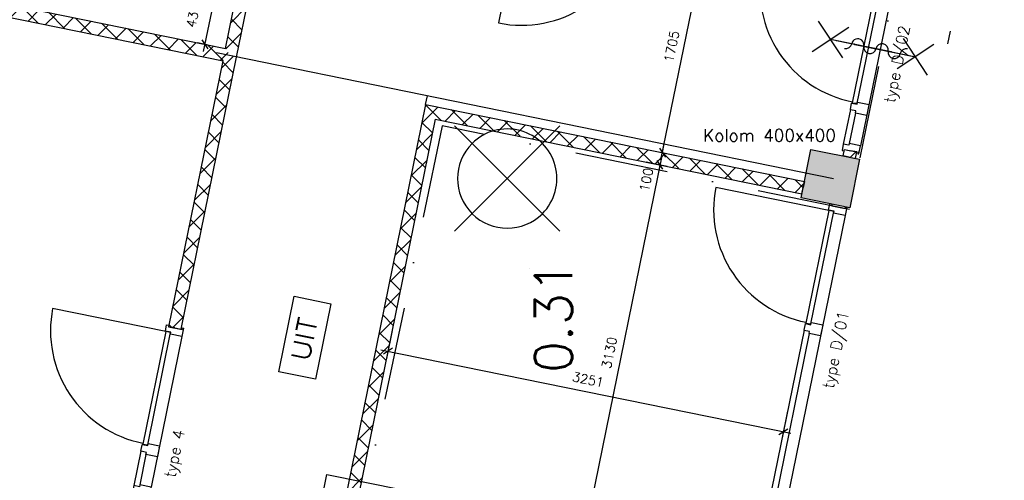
# Model space of a CAD drawing. Extents: x -29284 to 2055880, y -64816 to 121103.
# Tile 29 of 123: x 20354 to 28288, y 35217 to 38927. Entities that reach past the tile are written whole.
import ezdxf
from ezdxf.enums import TextEntityAlignment as Align

# ---------------------------------------------------------------- set-up
doc = ezdxf.new("R2010")
doc.units = 0
doc.header["$LTSCALE"] = 50
doc.header["$MEASUREMENT"] = 0
doc.header["$PDMODE"] = 3
doc.header["$PDSIZE"] = 0.1
for name, pattern in [('DASHDOT', [1, 0.5, -0.25, 0, -0.25]), ('DASHED', [0.75, 0.5, -0.25]), ('DD1', [2.66667, 1.66667, -0.5, 0, -0.5])]:
    doc.linetypes.add(name, pattern=pattern)
doc.layers.get('0').update_dxf_attribs({"linetype": 'CONTINUOUS'})
doc.layers.get('DEFPOINTS').update_dxf_attribs({"linetype": 'CONTINUOUS'})
for name, color, linetype in [('_BRANDCOMPART', 6, 'DASHDOT'), ('_DETAILNUMMERS', 4, 'CONTINUOUS'), ('A--A22--_F123-', 9, 'CONTINUOUS'), ('A--A28--_F12--', 7, 'CONTINUOUS'), ('A--L21--', 3, 'CONTINUOUS'), ('A--L22--', 3, 'CONTINUOUS'), ('A--L22--_F-2--', 7, 'CONTINUOUS'), ('A--L28--', 7, 'CONTINUOUS'), ('A--L28--_F12--', 7, 'CONTINUOUS'), ('A--L32--', 7, 'CONTINUOUS'), ('A--L32--_F123-', 1, 'CONTINUOUS'), ('A--L32--_F123-DRAAIR', 7, 'CONTINUOUS'), ('A--L63--', 7, 'CONTINUOUS'), ('A--L65--', 7, 'CONTINUOUS'), ('A--L65--_F-23-', 7, 'CONTINUOUS'), ('A--L65--_F123-', 7, 'CONTINUOUS'), ('A--L90--_F-23-', 7, 'CONTINUOUS'), ('A--L90--_F123-', 7, 'CONTINUOUS'), ('A--M$1A-_F123-', 1, 'CONTINUOUS'), ('A--M1$A-_F123-', 1, 'CONTINUOUS'), ('A--T$1A-25_TEKST', 2, 'CONTINUOUS'), ('A--T$1A-_F123-_RN', 4, 'CONTINUOUS'), ('A--T63--_F123-', 1, 'CONTINUOUS'), ('STRAMIEN', 1, 'DD1'), ('TEKST_KOZIJNMERK', 2, 'CONTINUOUS'), ('X--LR---_CP', 7, 'CONTINUOUS')]:
    doc.layers.add(name, color=color, linetype=linetype)
doc.styles.add('ALFA-0_25', font='ROMANS')
doc.styles.add('B-01', font='SIMPLEX.SHX', dxfattribs={"width": 0.8, "height": 4.5})
doc.styles.add('HIEMSTRA', font='romans.shx')
doc.dimstyles.new('1op2', dxfattribs={"dimscale": 30, "dimtxt": 2.5, "dimasz": 2, "dimexe": 2, "dimexo": 0, "dimgap": 2, "dimtad": 1, "dimdec": 0, "dimzin": 0, "dimdsep": 46, "dimtxsty": 'HIEMSTRA', "dimblk1": 'OBLIQUE', "dimblk2": 'OBLIQUE', "dimsah": 1, "dimcen": -3, "dimdle": 2, "dimclrd": 2, "dimclre": 2, "dimclrt": 3, "dimadec": 0, "dimazin": 0, "dimtfac": 1, "dimtdec": 0, "dimtofl": 0, "dimtmove": 2, "dimatfit": 3, "dimldrblk": 'OBLIQUE', "dimfxl": 1, "dimtvp": 0.833333, "dimtolj": 1, "dimtzin": 0, "dimarcsym": 0})
doc.dimstyles.new('STANDARD$0', dxfattribs={"dimscale": 30, "dimtxt": 2.5, "dimasz": 2, "dimexe": 2, "dimexo": 0, "dimgap": 2, "dimtad": 1, "dimdec": 0, "dimzin": 0, "dimdsep": 46, "dimtxsty": 'ALFA-0_25', "dimblk1": 'OBLIQUE', "dimblk2": 'OBLIQUE', "dimsah": 1, "dimcen": -3, "dimdle": 2, "dimclrd": 1, "dimclre": 1, "dimclrt": 2, "dimadec": 0, "dimazin": 0, "dimtfac": 0.666667, "dimtofl": 0, "dimtmove": 2, "dimatfit": 3, "dimldrblk": 'OBLIQUE', "dimfxl": 1, "dimtvp": 0.833333, "dimtolj": 1, "dimtzin": 0, "dimarcsym": 0})
pattern_1 = [(45, (-23664.33, -38185.87), (-84.8528, 84.8528), []), (135, (-23664.33, -38185.87), (-84.8528, -84.8528), [])]

# ---------------------------------------------------------------- blocks, each defined once
blk = doc.blocks.new('S090024-')
at = {"layer": 'A--L90--_F-23-', "color": 255}
blk.add_circle((0, 0), 0.0123, dxfattribs=at)
at = {"layer": 'A--L90--_F123-', "color": 2, "linetype": 'Continuous'}
for points in [[(-0.000001, 5.999999), (-0.000001, -6)], [(-6.000001, 0), (5.999999, 0)]]:
    blk.add_lwpolyline(points, dxfattribs=at)
blk.add_lwpolyline([(-4.000001, 0, 1), (3.999998, 0, 1)], format="xyb", close=True, dxfattribs=at)
blk = doc.blocks.new('*U1441')
at = {"layer": 'A--A22--_F123-', "linetype": 'Continuous'}
h = blk.add_hatch(dxfattribs=at)
h.set_pattern_fill('ALFAKRS', color=256, scale=120, style=0)
h.set_pattern_definition([(45, (-15947.66, -39879.09), (-84.8528, 84.8528), []), (135, (-15947.66, -39879.09), (-84.8528, -84.8528), [])])
h.paths.add_polyline_path([(0, 0), (10, 49), (6065, -1184.4), (6104, -1243.4), (6045, -1282.4), (-10, -49)])
at = {"layer": 'A--L22--_F-2--', "color": 2, "linetype": 'Continuous'}
for points in [[(0, 0), (-10, -49), (6045, -1282.4), (6045, -1282.4)], [(0, 0), (10, 49), (6065, -1184.4), (6065, -1184.4)]]:
    blk.add_lwpolyline(points, dxfattribs=at)
blk = doc.blocks.new('*U1437')
at = {"layer": 'A--A22--_F123-', "linetype": 'Continuous'}
h = blk.add_hatch(dxfattribs=at)
h.set_pattern_fill('ALFAKRS', color=256, scale=120, style=0)
h.set_pattern_definition([(45, (-21605.15, -36443.69), (-84.8528, 84.8528), []), (135, (-21605.15, -36443.69), (-84.8528, -84.8528), [])])
h.paths.add_polyline_path([(0, 0), (-49, 10), (387.5, 2153), (446.5, 2192), (495.5, 2182), (49, -10)])
at = {"layer": 'A--L22--_F-2--', "color": 2, "linetype": 'Continuous'}
for points in [[(0, 0), (-49, 10), (387.5, 2153), (387.5, 2153)], [(0, 0), (49, -10), (495.5, 2182), (495.5, 2182)]]:
    blk.add_lwpolyline(points, dxfattribs=at)
blk = doc.blocks.new('*U1436')
at = {"layer": 'A--A22--_F123-', "linetype": 'Continuous'}
h = blk.add_hatch(dxfattribs=at)
h.set_pattern_fill('ALFAKRS', color=256, scale=120, style=0)
h.set_pattern_definition([(45, (-22051.67, -38635.7), (-84.8528, 84.8528), []), (135, (-22051.67, -38635.7), (-84.8528, -84.8528), [])])
h.paths.add_polyline_path([(0, 0), (-39, 59), (50.1, 496.2), (99, 486.2), (148, 476.3), (49, -10)])
at = {"layer": 'A--L22--_F-2--', "color": 2, "linetype": 'Continuous'}
for points in [[(-39, 59), (-39, 59), (50.1, 496.2), (99, 486.2)], [(49, -10), (49, -10), (148, 476.3), (99, 486.2)]]:
    blk.add_lwpolyline(points, dxfattribs=at)
blk = doc.blocks.new('Q060089-')
at = {"layer": 'A--L63--', "linetype": 'Continuous'}
blk.add_lwpolyline([(0, 0), (0, 300), (620, 300), (620, 0)], close=True, dxfattribs=at)
at = {"layer": 'X--LR---_CP'}
blk.add_point((620, 0), dxfattribs=at)
blk.add_point((620, 0), dxfattribs=at)
blk.add_point((620, 0), dxfattribs=at)
at = {"layer": 'A--T63--_F123-', "style": 'ALFA-0_25', "width": 1.088889}
blk.add_text('UIT', height=150, dxfattribs=at).set_placement((123.7, 78.8), (473.7, 78.8), align=Align.FIT)
blk = doc.blocks.new('dr_930type4')
at = {"layer": 'A--L32--_F123-', "color": 1}
for p, q in [((67, 0), (1307, 0)), ((1038, -139), (1322, -139)), ((1057, -93.8), (1307, -93.8))]:
    blk.add_line(p, q, dxfattribs=at)
at = {"layer": 'A--L32--_F123-'}
for points in [[(0, -9), (0, 0), (67, 0), (67, -93.8), (52, -93.8), (52, -139), (0, -139), (0, -121), (12, -121), (12, -9), (0, -9)], [(969, 0), (1055, 0), (1057, 0), (1057, -93.8), (1057, -93.8), (1040, -93.8), (1040, -137), (1038, -139), (986, -139), (984, -137), (984, -93.8), (969, -93.8), (967, -93.8), (967, 0)], [(1374, -9), (1374, 0), (1307, 0), (1307, -93.8), (1322, -93.8), (1322, -139), (1374, -139), (1374, -121), (1362, -121), (1362, -9), (1374, -9)], [(54, -95.6), (54, -135.6), (980.1, -135.6), (977.1, -95.6), (54, -95.6)]]:
    blk.add_lwpolyline(points, close=True, dxfattribs=at)
blk.add_point((1374, 0), dxfattribs=at)
blk.add_point((1374, 0), dxfattribs=at)
at = {"layer": 'A--L32--_F123-DRAAIR', "color": 1}
blk.add_lwpolyline([(54, -135.6), (54, -1065.6, 0.414214), (973, -135.8)], format="xyb", dxfattribs=at)
at = {"layer": 'X--LR---_CP', "color": 1, "linetype": 'Continuous'}
blk.add_point((0, 0), dxfattribs=at)
at = {"layer": 'X--LR---_CP', "color": 1}
blk.add_point((982, 0), dxfattribs=at)
blk = doc.blocks.new('*U1362')
at = {"layer": 'A--A22--_F123-', "linetype": 'Continuous'}
h = blk.add_hatch(dxfattribs=at)
h.set_pattern_fill('ALFAKRS', color=256, scale=120, style=0)
h.set_pattern_definition(pattern_1)
h.paths.add_polyline_path([(0, 0), (-39, 59), (-703.7, -3204.2), (-654.7, -3214.1), (-605.7, -3224.1), (39, -59)])
at = {"layer": 'A--L22--_F-2--', "color": 2, "linetype": 'Continuous'}
for points in [[(-39, 59), (-39, 59), (-703.7, -3204.2), (-654.7, -3214.1)], [(39, -59), (39, -59), (-605.7, -3224.1), (-654.7, -3214.1)]]:
    blk.add_lwpolyline(points, dxfattribs=at)
blk = doc.blocks.new('Q020439-')
at = {"layer": 'A--A28--_F12--', "color": 8}
for points in [[(-200, -200), (-200, 200), (200, 200)], [(-200, -200), (200, 200), (200, -200)]]:
    blk.add_solid(points, dxfattribs=at)
at = {"layer": 'A--L28--_F12--', "color": 3, "linetype": 'Continuous'}
blk.add_lwpolyline([(-200, -200), (-200, 200), (200, 200), (200, -200)], close=True, dxfattribs=at)
at = {"layer": 'X--LR---_CP'}
for p in [(-200, 0), (-200, 0), (200, 0)]:
    blk.add_point(p, dxfattribs=at)
blk = doc.blocks.new('_OBLIQUE')
at = {"color": 0, "linetype": 'ByBlock'}
blk.add_line((-0.5, -0.5), (0.5, 0.5), dxfattribs=at)
blk = doc.blocks.new('*D705')
at = {"layer": 'A--M1$A-_F123-', "color": 1, "lineweight": -2, "transparency": 16777216}
for p, q in [((21944.4, 39213), (21833.7, 38669.9)), ((21947.9, 39151), (21873.6, 39166.1)), ((21861.2, 38725.5), (21786.9, 38740.7))]:
    blk.add_line(p, q, dxfattribs=at)
at = {"layer": 'DEFPOINTS', "color": 0, "transparency": 16777216}
for p in [(21947.9, 39151), (21845.7, 38728.7), (21861.2, 38725.5)]:
    blk.add_point(p, dxfattribs=at)
at = {"layer": 'A--M1$A-_F123-', "color": 1, "lineweight": -2, "transparency": 16777216, "xscale": 60, "yscale": 60, "zscale": 60}
for p, rotation in [((21932.4, 39154.2), 78.4862903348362), ((21845.7, 38728.7), 258.4862903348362)]:
    blk.add_blockref('_OBLIQUE', p, dxfattribs=dict(at, rotation=rotation))
at = {"layer": 'A--M1$A-_F123-', "color": 2, "transparency": 16777216, "insert": (21751.6, 38960.1), "char_height": 75, "attachment_point": 5, "rotation": 78.48629, "style": 'ALFA-0_25'}
blk.add_mtext('\\A1;434', dxfattribs=at)
blk = doc.blocks.new('*U1155')
at = {"layer": 'A--A22--_F123-', "linetype": 'Continuous'}
h = blk.add_hatch(dxfattribs=at)
h.set_pattern_fill('ALFAKRS', color=256, scale=120, style=0)
h.set_pattern_definition(pattern_1)
h.paths.add_polyline_path([(0, 0), (-39, 59), (3013.3, -562.8), (3003.3, -611.8), (2993.3, -660.8), (39, -59)])
at = {"layer": 'A--L22--_F-2--', "color": 2, "linetype": 'Continuous'}
for points in [[(-39, 59), (-39, 59), (3013.3, -562.8), (3003.3, -611.8)], [(39, -59), (39, -59), (2993.3, -660.8), (3003.3, -611.8)]]:
    blk.add_lwpolyline(points, dxfattribs=at)
blk = doc.blocks.new('Q0340081')
at = {"layer": 'A--L32--_F123-', "color": 2, "linetype": 'Continuous'}
blk.add_lwpolyline([(0, 0), (0, -40), (926.12, -40), (923.12, 0), (0, 0)], close=True, dxfattribs=at)
at = {"layer": 'A--L32--_F123-', "color": 1, "linetype": 'Continuous'}
blk.add_lwpolyline([(0, -40), (0, -970, 0.4142136), (930, -40)], format="xyb", dxfattribs=at)
blk = doc.blocks.new('dr_930type3')
at = {"layer": 'A--L32--_F123-', "color": 1}
blk.add_line((67, 0), (967, 0), dxfattribs=at)
for points in [[(0, -9), (0, 0), (67, 0), (67, -93.75), (52, -93.75), (52, -139), (0, -139), (0, -121), (12, -121), (12, -9), (0, -9)], [(1034, -9), (1034, 0), (967, 0), (967, -93.75), (982, -93.75), (982, -139), (1034, -139), (1034, -121), (1022, -121), (1022, -9), (1034, -9)]]:
    blk.add_lwpolyline(points, close=True, dxfattribs=at)
at = {"layer": 'X--LR---_CP', "color": 2, "linetype": 'Continuous'}
blk.add_point((0, 0), dxfattribs=at)
at = {"layer": 'X--LR---_CP', "color": 3, "linetype": 'Continuous'}
blk.add_point((0, 0), dxfattribs=at)
at = {"layer": 'A--L32--', "linetype": 'Continuous'}
blk.add_blockref('Q0340081', (53.94, -95.94), dxfattribs=at)
blk = doc.blocks.new('*U1153')
at = {"layer": 'A--A22--_F123-', "linetype": 'Continuous'}
h = blk.add_hatch(dxfattribs=at)
h.set_pattern_fill('ALFAKRS', color=256, scale=120, style=0)
h.set_pattern_definition([(45, (-27039.19, -37819.88), (-84.8528, 84.8528), []), (135, (-27039.19, -37819.88), (-84.8528, -84.8528), [])])
h.paths.add_polyline_path([(0, 0), (-49, 10), (-38.4, 61.8), (10.6, 51.8), (59.5, 41.8), (49, -10)])
at = {"layer": 'A--L22--_F-2--', "color": 2, "linetype": 'Continuous'}
for points in [[(0, 0), (-49, 10), (-38.4, 61.8), (10.6, 51.8)], [(0, 0), (49, -10), (59.5, 41.8), (10.6, 51.8)]]:
    blk.add_lwpolyline(points, dxfattribs=at)
blk = doc.blocks.new('*D944')
at = {"layer": 'A--M$1A-_F123-', "color": 2, "lineweight": -2, "transparency": 16777216}
for p, q in [((25525.5, 37817), (24876.8, 34632.4)), ((25401.2, 37781), (25572.3, 37746.2)), ((24776.5, 34714), (24947.6, 34679.2))]:
    blk.add_line(p, q, dxfattribs=at)
at = {"layer": 'DEFPOINTS', "color": 0, "transparency": 16777216}
for p in [(25401.2, 37781), (24776.5, 34714), (24888.8, 34691.1)]:
    blk.add_point(p, dxfattribs=at)
at = {"layer": 'A--M$1A-_F123-', "color": 2, "lineweight": -2, "transparency": 16777216, "xscale": 60, "yscale": 60, "zscale": 60}
for p, rotation in [((25513.5, 37758.2), 78.48629033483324), ((24888.8, 34691.1), 258.4862903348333)]:
    blk.add_blockref('_OBLIQUE', p, dxfattribs=dict(at, rotation=rotation))
at = {"layer": 'A--M$1A-_F123-', "color": 3, "transparency": 16777216, "insert": (25105.6, 36244.1), "char_height": 75, "attachment_point": 5, "rotation": 78.48629, "style": 'HIEMSTRA'}
blk.add_mtext('\\A1;3130', dxfattribs=at)
blk = doc.blocks.new('*D957')
at = {"layer": 'A--M$1A-_F123-', "color": 2, "lineweight": -2, "transparency": 16777216}
for p, q in [((25421.2, 37879), (25592.3, 37844.2)), ((25533.5, 37856.1), (25545.5, 37914.9)), ((25401.2, 37781), (25572.3, 37746.2)), ((25513.5, 37758.2), (25501.6, 37699.4))]:
    blk.add_line(p, q, dxfattribs=at)
at = {"layer": 'DEFPOINTS', "color": 0, "transparency": 16777216}
for p in [(25421.2, 37879), (25533.5, 37856.1), (25401.2, 37781)]:
    blk.add_point(p, dxfattribs=at)
at = {"layer": 'A--M$1A-_F123-', "color": 2, "lineweight": -2, "transparency": 16777216, "xscale": 60, "yscale": 60, "zscale": 60}
for p, rotation in [((25533.5, 37856.1), 258.4862903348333), ((25513.5, 37758.2), 78.48629033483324)]:
    blk.add_blockref('_OBLIQUE', p, dxfattribs=dict(at, rotation=rotation))
at = {"layer": 'A--M$1A-_F123-', "color": 3, "transparency": 16777216, "insert": (25403.6, 37637.9), "char_height": 75, "attachment_point": 5, "rotation": 78.48629, "style": 'HIEMSTRA'}
blk.add_mtext('\\A1;100', dxfattribs=at)
blk = doc.blocks.new('*D958')
at = {"layer": 'A--M$1A-_F123-', "color": 2, "lineweight": -2, "transparency": 16777216}
for p, q in [((25521.5, 37797.4), (25885.8, 39585.5)), ((25761.5, 39549.6), (25932.6, 39514.7)), ((25421.2, 37879), (25592.3, 37844.2))]:
    blk.add_line(p, q, dxfattribs=at)
at = {"layer": 'DEFPOINTS', "color": 0, "transparency": 16777216}
for p in [(25761.5, 39549.6), (25873.8, 39526.7), (25421.2, 37879)]:
    blk.add_point(p, dxfattribs=at)
at = {"layer": 'A--M$1A-_F123-', "color": 2, "lineweight": -2, "transparency": 16777216, "xscale": 60, "yscale": 60, "zscale": 60}
for p, rotation in [((25873.8, 39526.7), 78.4862903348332), ((25533.5, 37856.1), 258.4862903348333)]:
    blk.add_blockref('_OBLIQUE', p, dxfattribs=dict(at, rotation=rotation))
at = {"layer": 'A--M$1A-_F123-', "color": 3, "transparency": 16777216, "insert": (25608.1, 38710.9), "char_height": 75, "attachment_point": 5, "rotation": 78.48629, "style": 'HIEMSTRA'}
blk.add_mtext('\\A1;1705', dxfattribs=at)
blk = doc.blocks.new('*D981')
at = {"layer": 'A--M$1A-_F123-', "color": 2, "lineweight": -2, "transparency": 16777216}
for p, q in [((23356.4, 36423.7), (23310.4, 36197.8)), ((23263.6, 36268.6), (26566.9, 35595.7)), ((26542.2, 35774.8), (26496.2, 35548.9))]:
    blk.add_line(p, q, dxfattribs=at)
at = {"layer": 'DEFPOINTS', "color": 0, "transparency": 16777216}
for p in [(23356.4, 36423.7), (26542.2, 35774.8), (26508.1, 35607.7)]:
    blk.add_point(p, dxfattribs=at)
at = {"layer": 'A--M$1A-_F123-', "color": 2, "lineweight": -2, "transparency": 16777216, "xscale": 60, "yscale": 60, "zscale": 60}
for p, rotation in [((23322.4, 36256.6), 168.4862903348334), ((26508.1, 35607.7), 348.4862903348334)]:
    blk.add_blockref('_OBLIQUE', p, dxfattribs=dict(at, rotation=rotation))
at = {"layer": 'A--M$1A-_F123-', "color": 3, "transparency": 16777216, "insert": (24934.7, 36027.7), "char_height": 75, "attachment_point": 5, "rotation": 348.48629, "style": 'HIEMSTRA'}
blk.add_mtext('\\A1;3251', dxfattribs=at)
blk = doc.blocks.new('S060204-')
at = {"layer": 'A--L65--_F-23-', "color": 255}
blk.add_circle((0, 0), 0.0123, dxfattribs=at)
at = {"layer": 'A--L65--_F123-', "color": 1, "linetype": 'Continuous'}
for points in [[(-1.25, 6.25), (1.25, 3.75)], [(1.25, 6.25), (-1.25, 3.75)], [(0, 0), (0, 5)]]:
    blk.add_lwpolyline(points, dxfattribs=at)
blk = doc.blocks.new('S060205A')
at = {"layer": 'A--L65--_F-23-', "color": 255}
blk.add_circle((0, -0.0123), 0.0123, dxfattribs=at)
at = {"layer": 'A--L65--_F123-', "color": 1, "linetype": 'Continuous'}
for points in [[(-0.5, 5.7377, 0.41), (0, 5.2377)], [(0, 4.2377, 1), (0, 5.2377)], [(0, 4.2377, 1), (0, 3.2377)], [(0, 2.2377, 1), (0, 3.2377)], [(0, 2.2377, 1), (0, 1.2377)], [(0.5, 0.7377, 0.41), (0, 1.2377)]]:
    blk.add_lwpolyline(points, format="xyb", dxfattribs=at)
blk.add_lwpolyline([(0, -0.0123), (0, 6.2377)], dxfattribs=at)
at = {"layer": 'A--L65--', "xscale": -1}
blk.add_blockref('S060204-', (0, 1.4877), dxfattribs=at)
blk.add_blockref('S060204-', (0, 1.4877), dxfattribs=at)
at = {"layer": 'A--L65--', "rotation": 180}
blk.add_blockref('S060204-', (0, 4.4877), dxfattribs=at)
blk.add_blockref('S060204-', (0, 4.4877), dxfattribs=at)

msp = doc.modelspace()

# ---------------------------------------------------------------- linework, layer by layer
at = {"linetype": 'Continuous'}
msp.add_line((27834.6, 38733.2), (27855.3, 38835.3), dxfattribs=at)
at = {"layer": '_BRANDCOMPART', "ltscale": 30}
msp.add_lwpolyline([(10482.8, 49070.1), (10482.8, 49070.1), (25463.6, 45803.4), (24578.4, 42182.6), (27872.5, 41490.5), (27040.2, 37399.2), (23758.4, 38071.7), (22385.7, 31507.4)], dxfattribs=at)
at = {"layer": '_DETAILNUMMERS', "color": 1}
for p, q in [((26911.9, 37646.1), (21939.1, 38659.1)), ((23625.3, 38244.8), (23639.2, 38312.8))]:
    msp.add_line(p, q, dxfattribs=at)
at = {"layer": '_DETAILNUMMERS', "color": 6, "linetype": 'DASHED', "ltscale": 25}
msp.add_lwpolyline([(4649.3, 22712.3), (5312.5, 26119.7), (20369.1, 23186.6), (22829.3, 35263.7), (31324.5, 33533.7), (31995.5, 36827.6), (38701.7, 41855.5)], dxfattribs=at)
at = {"layer": 'A--L32--_F123-', "color": 1}
for p, q in [((27005, 37350.3), (26413.9, 34448.8)), ((26674.9, 36426.5), (26274.7, 34461.9)), ((26715.5, 36398.9), (26322.1, 34467.6))]:
    msp.add_line(p, q, dxfattribs=at)
at = {"layer": 'A--L32--_F123-'}
for points in [[(26913.9, 37382.1), (26874.7, 37390.1), (26689.9, 36482.6), (26729.7, 36477.5), (26913.9, 37382.1)], [(27009.5, 37417.7), (27018.3, 37415.9), (27005, 37350.3), (26913.1, 37369), (26916.1, 37383.7), (26871.8, 37392.7), (26882.1, 37443.7), (26899.8, 37440.1), (26897.4, 37428.3), (27007.1, 37406), (27009.5, 37417.7)], [(26824.9, 36466.4), (26807.8, 36382.1), (26807.4, 36380.2), (26715.5, 36398.9), (26715.5, 36398.9), (26718.9, 36415.6), (26676.5, 36424.2), (26674.9, 36426.5), (26685.3, 36477.5), (26687.7, 36479.1), (26730.1, 36470.4), (26733.1, 36485.1), (26733.5, 36487.1), (26825.3, 36468.4)]]:
    msp.add_lwpolyline(points, close=True, dxfattribs=at)
at = {"layer": 'A--L32--_F123-DRAAIR', "color": 1}
msp.add_lwpolyline([(26874.7, 37390.1), (25963.4, 37575.7, 0.414214), (26691, 36489.6)], format="xyb", dxfattribs=at)
at = {"layer": 'X--LR---_CP', "color": 1, "linetype": 'Continuous'}
for p in [(27023, 37415), (24463.1, 36926.6), (24463.1, 36926.6), (24463.1, 36926.6)]:
    msp.add_point(p, dxfattribs=at)
at = {"layer": 'X--LR---_CP', "color": 1}
msp.add_point((26822.3, 36453.7), dxfattribs=at)

# ---------------------------------------------------------------- block references
at = {"layer": 'A--L21--', "linetype": 'Continuous'}
for name, p in [('*U1441', (15947.7, 39879.1)), ('*U1436', (22051.7, 38635.7)), ('*U1437', (21605.2, 36443.7))]:
    msp.add_blockref(name, p, dxfattribs=at)
at = {"layer": 'A--L22--'}
msp.add_blockref('*U1362', (23664.3, 38185.9), dxfattribs=at)
at = {"layer": 'A--L22--', "linetype": 'Continuous'}
for name, p in [('*U1155', (23664.3, 38185.9)), ('*U1153', (27039.2, 37819.9))]:
    msp.add_blockref(name, p, dxfattribs=at)
at = {"layer": 'A--L28--', "linetype": 'Continuous', "rotation": 168.4862903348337}
msp.add_blockref('Q020439-', (26886.6, 37646.9), dxfattribs=at)
msp.add_blockref('Q020439-', (26886.6, 37646.9), dxfattribs=at)
at = {"layer": 'A--L32--', "rotation": 348.4862903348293}
msp.add_blockref('dr_930type3', (24371.9, 39956.1), dxfattribs=at)
at = {"layer": 'A--L32--', "linetype": 'Continuous', "rotation": 258.4862903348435}
for p in [(27391.2, 39192.1), (21674.8, 36441.8)]:
    msp.add_blockref('dr_930type4', p, dxfattribs=at)
at = {"layer": 'A--L63--', "linetype": 'Continuous', "rotation": 78.48629033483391}
msp.add_blockref('Q060089-', (22737.2, 36031.7), dxfattribs=at)
at = {"layer": 'A--L65--', "xscale": 100, "yscale": 100, "zscale": 2, "rotation": 258.4862903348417}
msp.add_blockref('S060205A', (26937.2, 38758.4), dxfattribs=at)
at = {"layer": 'STRAMIEN', "linetype": 'DASHDOT', "xscale": 100, "yscale": 100, "rotation": 315}
msp.add_blockref('S090024-', (24283.1, 37647.4), dxfattribs=at)

# ---------------------------------------------------------------- texts
at = {"layer": 'A--T$1A-25_TEKST', "style": 'B-01'}
msp.add_text('Kolom 400x400', height=100, dxfattribs=at).set_placement((25860.8, 37945.4, -2.5))
at = {"layer": 'A--T$1A-_F123-_RN', "style": 'ALFA-0_25'}
msp.add_text('0.31', height=300, rotation=90, dxfattribs=at).set_placement((24805, 36081.2))
at = {"layer": 'TEKST_KOZIJNMERK', "style": 'HIEMSTRA'}
for s, p in [('type D/02', (27403.8, 38250.4)), ('type D/01', (26910.5, 35949.9)), ('type 4', (21606.2, 35232.7))]:
    msp.add_text(s, height=90, rotation=78.486, dxfattribs=at).set_placement(p)

# ---------------------------------------------------------------- dimensions: what is measured, and where the dimension line sits
at = {"layer": 'A--M$1A-_F123-'}
dim = msp.add_linear_dim(base=(25873.8, 39526.7), p1=(25421.2, 37879), p2=(25761.5, 39549.6), angle=78.48629, dimstyle='1op2', dxfattribs=at)
dim.commit()
dim.dimension.update_dxf_attribs({"geometry": '*D958', "text_midpoint": (25608.1, 38710.9)})
dim = msp.add_linear_dim(base=(25533.5, 37856.1), p1=(25401.2, 37781), p2=(25421.2, 37879), angle=78.48629, dimstyle='1op2', dxfattribs=at)
dim.commit()
dim.dimension.update_dxf_attribs({"geometry": '*D957', "text_midpoint": (25403.6, 37637.9), "dimtype": 160})
for p1, p2, distance, picture, middle in [((25401.2, 37781), (24776.5, 34714), 114.6, '*D944', (25105.6, 36244.1)), ((23356.4, 36423.7), (26542.2, 35774.8), -170.6, '*D981', (24934.7, 36027.7))]:
    dim = msp.add_aligned_dim(p1=p1, p2=p2, distance=distance, dimstyle='1op2', dxfattribs=at)
    dim.commit()
    dim.dimension.update_dxf_attribs({"geometry": picture, "text_midpoint": middle})
at = {"layer": 'A--M1$A-_F123-'}
dim = msp.add_linear_dim(base=(21845.7, 38728.7), p1=(21947.9, 39151), p2=(21861.2, 38725.5), angle=258.48629, dimstyle='STANDARD$0', dxfattribs=at)
dim.commit()
dim.dimension.update_dxf_attribs({"geometry": '*D705', "text_midpoint": (21751.6, 38960.1), "dimtype": 161})

doc.saveas('drawing.dxf')
